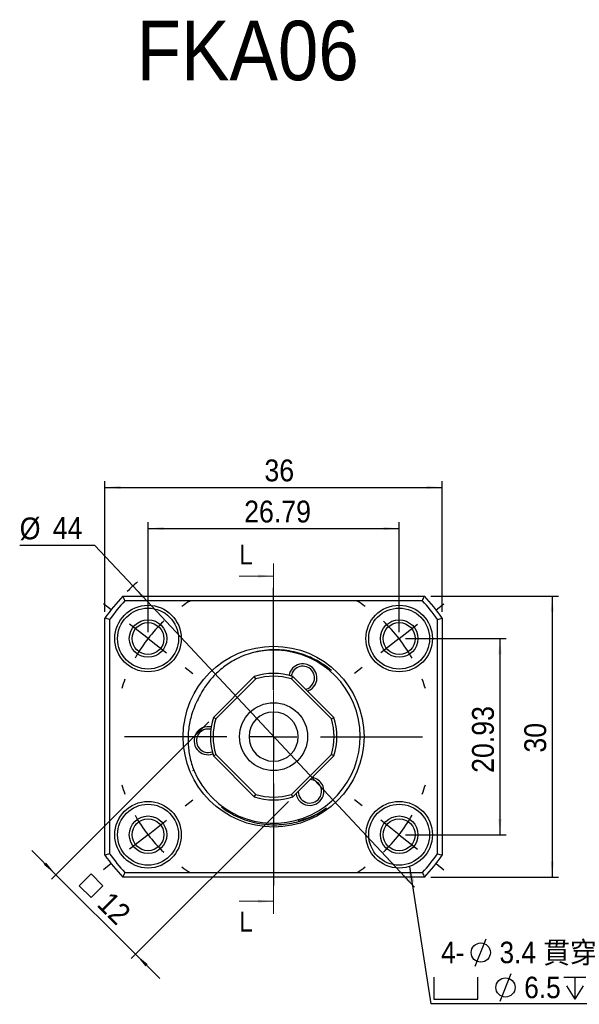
# Model space of a CAD drawing. Header units: millimetres. Extents: x 14 to 236, y 24 to 132.
# Tile 4 of 8: x 73 to 133, y 27 to 132. Entities that reach past the tile are written whole.
import ezdxf

# ---------------------------------------------------------------- set-up
doc = ezdxf.new("R2010")
doc.units = ezdxf.units.MM
doc.header["$LTSCALE"] = 0.666667
doc.linetypes.add('CENTER', pattern=[10.16, 6.35, -1.27, 1.27, -1.27])
doc.layers.add('FORMAT', color=7, linetype='Continuous')
doc.styles.add('SLDTEXTSTYLE0', font='GOTHIC.TTF', dxfattribs={"width": 0.913})
doc.styles.add('SLDTEXTSTYLE1', font='GOTHIC.TTF', dxfattribs={"width": 0.913, "bigfont": 'bigfont'})
doc.styles.get("Standard").update_dxf_attribs({"font": 'GOTHIC.TTF'})
doc.dimstyles.new('SLDDIMSTYLE0', dxfattribs={"dimtxt": 2.333333, "dimasz": 1.666667, "dimexe": 0, "dimexo": 0.0625, "dimgap": 0.583333, "dimtad": 1, "dimrnd": 1e-09, "dimzin": 12, "dimdsep": 46, "dimtxsty": 'SLDTEXTSTYLE0', "dimsah": 1, "dimcen": 0.09, "dimadec": 0, "dimazin": 3, "dimtfac": 1, "dimtofl": 0, "dimtmove": 0, "dimatfit": 3, "dimfxl": 0, "dimfrac": 2, "dimtolj": 1, "dimtzin": 12, "dimarcsym": 0})
doc.dimstyles.new('SLDDIMSTYLE1', dxfattribs={"dimtxt": 2.333333, "dimasz": 1.666667, "dimexe": 0, "dimexo": 0.0625, "dimgap": 0.583333, "dimtad": 1, "dimrnd": 1e-09, "dimzin": 12, "dimdsep": 46, "dimtxsty": 'SLDTEXTSTYLE0', "dimsah": 1, "dimcen": 0.09, "dimadec": 0, "dimazin": 3, "dimtfac": 1, "dimtmove": 0, "dimatfit": 0, "dimfxl": 0, "dimfrac": 2, "dimtolj": 1, "dimtzin": 12, "dimarcsym": 0})
doc.dimstyles.new('SLDDIMSTYLE2', dxfattribs={"dimtxt": 2.333333, "dimasz": 1.666667, "dimexe": 0, "dimexo": 0.0625, "dimgap": 0.583333, "dimtad": 0, "dimtih": 1, "dimtoh": 1, "dimrnd": 1e-09, "dimzin": 12, "dimdsep": 46, "dimtxsty": 'SLDTEXTSTYLE0', "dimsah": 1, "dimcen": 0, "dimadec": 0, "dimazin": 3, "dimtfac": 1, "dimtmove": 0, "dimatfit": 3, "dimfxl": 0, "dimfrac": 2, "dimtolj": 1, "dimtzin": 12, "dimarcsym": 0})
doc.dimstyles.new('SLDDIMSTYLE3', dxfattribs={"dimtxt": 0.18, "dimasz": 1.666667, "dimexe": 0, "dimexo": 0.0625, "dimgap": 0, "dimtad": 0, "dimtih": 1, "dimtoh": 1, "dimdec": 0, "dimrnd": 1e-09, "dimzin": 0, "dimdsep": 46, "dimtxsty": 'Standard', "dimsah": 1, "dimcen": 0.09, "dimadec": 0, "dimazin": 0, "dimtfac": 1.666667, "dimtdec": 0, "dimtofl": 0, "dimtmove": 0, "dimatfit": 3, "dimfxl": 0, "dimfrac": 2, "dimtolj": 1, "dimtzin": 0, "dimarcsym": 0})

# ---------------------------------------------------------------- blocks, each defined once
blk = doc.blocks.new('_D')
at = {"layer": 'FORMAT', "color": 7}
for p, q in [((87.06, 66.91), (87.06, 78.65)), ((87.06, 77.98), (113.86, 77.98)), ((113.86, 66.91), (113.86, 78.65))]:
    blk.add_line(p, q, dxfattribs=at)
for points in [[(87.06, 77.98), (88.73, 77.82), (88.73, 78.15)], [(113.86, 77.98), (112.19, 78.15), (112.19, 77.82)]]:
    blk.add_solid(points, dxfattribs=at)
at = {"layer": 'FORMAT', "color": 7, "insert": (97.32, 80.96), "char_height": 2.333, "attachment_point": 1, "style": 'SLDTEXTSTYLE0'}
blk.add_mtext('26.79', dxfattribs=at)
blk = doc.blocks.new('_D_1')
at = {"layer": 'FORMAT', "color": 7}
for p, q in [((82.46, 69.09), (82.46, 83.04)), ((118.46, 69.09), (118.46, 83.04)), ((82.46, 82.37), (118.46, 82.37))]:
    blk.add_line(p, q, dxfattribs=at)
for points in [[(82.46, 82.37), (84.13, 82.2), (84.13, 82.54)], [(118.46, 82.37), (116.79, 82.54), (116.79, 82.2)]]:
    blk.add_solid(points, dxfattribs=at)
at = {"layer": 'FORMAT', "color": 7, "insert": (99.48, 85.35), "char_height": 2.333, "attachment_point": 1, "style": 'SLDTEXTSTYLE0'}
blk.add_mtext('36', dxfattribs=at)
blk = doc.blocks.new('_D_2')
at = {"layer": 'FORMAT', "color": 7}
for p, q in [((114.52, 66.24), (125.28, 66.24)), ((124.61, 66.24), (124.61, 45.31)), ((114.52, 45.31), (125.28, 45.31))]:
    blk.add_line(p, q, dxfattribs=at)
for points in [[(124.61, 66.24), (124.44, 64.57), (124.78, 64.57)], [(124.61, 45.31), (124.78, 46.97), (124.44, 46.97)]]:
    blk.add_solid(points, dxfattribs=at)
at = {"layer": 'FORMAT', "color": 7, "insert": (121.63, 51.91), "char_height": 2.333, "attachment_point": 1, "rotation": 90, "style": 'SLDTEXTSTYLE0'}
blk.add_mtext('20.93', dxfattribs=at)
blk = doc.blocks.new('_D_3')
at = {"layer": 'FORMAT', "color": 7}
for p, q in [((117.22, 70.77), (130.86, 70.77)), ((130.19, 70.77), (130.19, 40.77)), ((117.22, 40.77), (130.86, 40.77))]:
    blk.add_line(p, q, dxfattribs=at)
for points in [[(130.19, 70.77), (130.03, 69.11), (130.36, 69.11)], [(130.19, 40.77), (130.36, 42.44), (130.03, 42.44)]]:
    blk.add_solid(points, dxfattribs=at)
at = {"layer": 'FORMAT', "color": 7, "insert": (127.21, 54.07), "char_height": 2.333, "attachment_point": 1, "rotation": 90, "style": 'SLDTEXTSTYLE0'}
blk.add_mtext('30', dxfattribs=at)
blk = doc.blocks.new('SW_SYMBOL_MOD_BOX')
at = {"layer": 'FORMAT', "color": 0}
for p, q in [((133, 133), (133, 533)), ((133, 533), (533, 533)), ((533, 533), (533, 133)), ((133, 133), (533, 133))]:
    blk.add_line(p, q, dxfattribs=at)
blk = doc.blocks.new('_D_4')
at = {"layer": 'FORMAT', "color": 7}
for p, q in [((93.56, 57.36), (76.77, 40.57)), ((102.04, 48.87), (85.26, 32.09)), ((77.24, 41.04), (74.65, 43.64)), ((77.24, 41.04), (85.73, 32.56)), ((85.73, 32.56), (88.32, 29.96))]:
    blk.add_line(p, q, dxfattribs=at)
for points in [[(77.24, 41.04), (76.18, 42.34), (75.95, 42.1)], [(85.73, 32.56), (86.79, 31.26), (87.02, 31.5)]]:
    blk.add_solid(points, dxfattribs=at)
at = {"layer": 'FORMAT', "color": 7, "xscale": 0.004470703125, "yscale": 0.004470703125, "zscale": 0.004470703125, "rotation": 315.000000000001}
blk.add_blockref('SW_SYMBOL_MOD_BOX', (78.88, 39.86), dxfattribs=at)
at = {"layer": 'FORMAT', "color": 7, "insert": (83.15, 39.41), "char_height": 2.333, "attachment_point": 1, "rotation": 315, "style": 'SLDTEXTSTYLE0'}
blk.add_mtext('12', dxfattribs=at)
blk = doc.blocks.new('_D_5')
at = {"layer": 'FORMAT', "color": 7}
for p, q in [((81.39, 76.18), (73.37, 76.18)), ((85.44, 71.85), (81.39, 76.18)), ((115.48, 39.7), (85.44, 71.85))]:
    blk.add_line(p, q, dxfattribs=at)
blk.add_arc((100.46, 55.77), 22, 131.3199, 135.2784, dxfattribs=at)
for points in [[(85.44, 71.85), (86.46, 70.52), (86.7, 70.75)], [(115.48, 39.7), (114.46, 41.03), (114.22, 40.8)]]:
    blk.add_solid(points, dxfattribs=at)
at = {"layer": 'FORMAT', "color": 7, "char_height": 2.333, "attachment_point": 1, "style": 'SLDTEXTSTYLE0'}
for s, insert in [('%%c', (73.37, 79.16)), ('44', (76.89, 79.2))]:
    blk.add_mtext(s, dxfattribs=dict(at, insert=insert))
blk = doc.blocks.new('SW_SYMBOL_HOLE_DIAM')
at = {"layer": 'FORMAT', "color": 0}
blk.add_line((200, 0), (467, 667), dxfattribs=at)
blk.add_circle((333, 333), 233, dxfattribs=at)
blk = doc.blocks.new('SW_SYMBOL_HOLE_SPOT')
at = {"layer": 'FORMAT', "color": 0}
for p, q in [((0, 583), (0, 50)), ((1067, 50), (1067, 583)), ((0, 50), (1067, 50))]:
    blk.add_line(p, q, dxfattribs=at)
blk = doc.blocks.new('SW_SYMBOL_HOLE_DEPTH')
at = {"layer": 'FORMAT', "color": 0}
for p, q in [((0, 583), (533, 583)), ((267, 583), (267, 50)), ((67, 370), (267, 50)), ((467, 370), (267, 50))]:
    blk.add_line(p, q, dxfattribs=at)
blk = doc.blocks.new('SW_NOTE_0')
at = {"layer": 'FORMAT', "color": 0}
blk.add_line((18.78, 0), (0, 0), dxfattribs=at)
at = {"layer": 'FORMAT', "color": 0, "xscale": 0.0043935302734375, "yscale": 0.0043935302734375, "zscale": 0.0043935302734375}
for name, p in [('SW_SYMBOL_HOLE_DIAM', (3.87, 4)), ('SW_SYMBOL_HOLE_DIAM', (6.51, 0.28)), ('SW_SYMBOL_HOLE_SPOT', (0.32, 0.28)), ('SW_SYMBOL_HOLE_DEPTH', (14.2, 0.28))]:
    blk.add_blockref(name, p, dxfattribs=at)
at = {"layer": 'FORMAT', "color": 0, "attachment_point": 1}
for s, insert, char_height, style in [(' 4-', (0.32, 6.62), 2.293, 'SLDTEXTSTYLE0'), ('3.4 \\M+18AD1\\M+190FA', (7.33, 6.62), 2.2931, 'SLDTEXTSTYLE1'), ('6.5', (9.97, 2.89), 2.293, 'SLDTEXTSTYLE0'), ('4', (17.48, 2.89), 2.29, 'SLDTEXTSTYLE0')]:
    blk.add_mtext(s, dxfattribs=dict(at, insert=insert, char_height=char_height, style=style))
blk = doc.blocks.new('SW_CENTERMARKSYMBOL_0')
at = {"layer": 'FORMAT', "color": 0}
for p, q in [((-13.4, -5.47), (-13.4, 5.43)), ((-30.73, 3.08), (-31.56, 3.72)), ((3.94, 3.08), (4.77, 3.72)), ((-26.79, 0), (-28.76, 1.54)), ((0, 0), (1.97, 1.54)), ((-26.79, 0), (-24.82, -1.54)), ((0, 0), (-1.97, -1.54)), ((-22.85, -3.08), (-22.02, -3.72)), ((-3.94, -3.08), (-4.77, -3.72)), ((-13.4, -10.47), (-13.4, -7.97)), ((-18.4, -10.47), (-29.29, -10.47)), ((-13.4, -10.47), (-15.9, -10.47)), ((-13.4, -10.47), (-13.4, -12.97)), ((-13.4, -10.47), (-10.9, -10.47)), ((-8.4, -10.47), (2.5, -10.47)), ((-13.4, -15.47), (-13.4, -26.36)), ((-22.85, -17.85), (-22.02, -17.21)), ((-3.94, -17.85), (-4.77, -17.21)), ((-26.79, -20.93), (-24.82, -19.39)), ((0, -20.93), (-1.97, -19.39)), ((-26.79, -20.93), (-28.76, -22.47)), ((0, -20.93), (1.97, -22.47)), ((-30.73, -24.01), (-31.56, -24.66)), ((3.94, -24.01), (4.77, -24.66))]:
    blk.add_line(p, q, dxfattribs=at)
for start, end in [(121.6094, 125.1483), (54.8517, 58.3906), (133.5742, 142), (38, 46.4258), (142, 150.4258), (29.5742, 38), (158.8517, 162.3906), (17.6094, 21.1483), (197.6094, 201.1483), (338.8517, 342.3906), (209.5742, 218), (322, 330.4258), (218, 226.4258), (313.5742, 322), (234.8517, 238.3906), (301.6094, 305.1483)]:
    blk.add_arc((-13.4, -10.47), 17, start, end, dxfattribs=at)

msp = doc.modelspace()

# ---------------------------------------------------------------- linework, layer by layer
at = {"color": 7, "linetype": 'CENTER', "lineweight": 18}
msp.add_line((100.4601, 74.238), (100.4601, 36.8724), dxfattribs=at)
at = {"color": 7, "linetype": 'Continuous', "lineweight": 18}
for p, q in [((96.7934, 72.9047), (100.4601, 72.9047)), ((96.7934, 38.2057), (100.4601, 38.2057))]:
    msp.add_line(p, q, dxfattribs=at)
at = {"color": 7, "linetype": 'Continuous', "lineweight": 25}
for p, q in [((84.3666, 70.774), (116.5536, 70.774)), ((116.3346, 70.274), (84.5856, 70.274)), ((82.4601, 43.1249), (82.4601, 68.4231)), ((118.4601, 68.4231), (118.4601, 43.1249)), ((82.9601, 68.264), (82.9601, 43.284)), ((117.9601, 43.284), (117.9601, 68.264)), ((94.0309, 57.83), (98.4041, 62.2032)), ((98.5641, 61.939), (98.4041, 62.2032)), ((102.3561, 61.939), (102.5161, 62.2032)), ((102.5161, 62.2032), (106.8894, 57.83)), ((98.5641, 61.939), (94.2951, 57.67)), ((106.6252, 57.67), (102.3561, 61.939)), ((94.2951, 57.67), (94.0309, 57.83)), ((106.6252, 57.67), (106.8894, 57.83)), ((94.0309, 53.718), (94.2951, 53.878)), ((98.4041, 49.3447), (94.0309, 53.718)), ((94.2951, 53.878), (98.5641, 49.6089)), ((102.3561, 49.6089), (106.6252, 53.878)), ((106.8894, 53.718), (102.5161, 49.3447)), ((106.8894, 53.718), (106.6252, 53.878)), ((98.4041, 49.3447), (98.5641, 49.6089)), ((102.5161, 49.3447), (102.3561, 49.6089)), ((84.5856, 41.274), (116.3346, 41.274)), ((116.5536, 40.774), (84.3666, 40.774))]:
    msp.add_line(p, q, dxfattribs=at)
at = {"color": 8, "linetype": 'Continuous', "lineweight": 25}
msp.add_line((91.9462, 52.184), (91.8235, 52.132), dxfattribs=at)
at = {"color": 7, "linetype": 'Continuous', "lineweight": 25, "flags": 128}
msp.add_lwpolyline([(105.8038, 47.9194), (105.8902, 47.9789), (105.8988, 47.9849)], dxfattribs=at)
at = {"color": 7, "linetype": 'Continuous', "lineweight": 25}
for centre, radius in [((87.0639, 66.2402), 3.55), ((87.0639, 66.2402), 3.25), ((113.8563, 66.2402), 3.55), ((113.8563, 66.2402), 3.25), ((87.0639, 66.2402), 2), ((87.0639, 66.2402), 1.7), ((113.8563, 66.2402), 2), ((113.8563, 66.2402), 1.7), ((100.4601, 55.774), 9.65), ((100.4601, 55.774), 3.625), ((87.0639, 45.3077), 3.55), ((87.0639, 45.3077), 3.25), ((113.8563, 45.3077), 3.55), ((113.8563, 45.3077), 3.25), ((87.0639, 45.3077), 2), ((113.8563, 45.3077), 2), ((87.0639, 45.3077), 1.7), ((113.8563, 45.3077), 1.7)]:
    msp.add_circle(centre, radius, dxfattribs=at)
for centre, radius, start, end in [((100.4601, 55.774), 22, 137.014114, 144.903199), ((100.4601, 55.774), 22, 35.096801, 42.985886), ((100.4601, 55.774), 21.5, 137.590982, 144.484016), ((100.4601, 55.774), 21.5, 35.515984, 42.409018), ((100.4601, 55.774), 9.2398, 202.863071, 104.221746), ((103.5784, 62.0411), 1.5, 333.54633, 169.260191), ((103.5784, 62.0411), 1.25, 333.54633, 170.14788), ((100.4601, 55.774), 6.75, 72.266044, 107.733956), ((100.4601, 55.774), 6.45, 72.905473, 107.094527), ((103.5784, 62.0411), 1.25, 284.39118, 333.54633), ((103.5784, 62.0411), 1.5, 289.892903, 333.54633), ((100.4601, 55.774), 6.75, 162.266044, 197.733956), ((100.4601, 55.774), 2.625, 180, 90), ((100.4601, 55.774), 2.625, 90, 180), ((100.4601, 55.774), 6.75, 342.266044, 17.733956), ((93.4735, 55.341), 1.5, 77.832469, 289.260191), ((100.4601, 55.774), 6.45, 162.905473, 197.094527), ((100.4601, 55.774), 6.45, 342.905473, 17.094527), ((93.4735, 55.341), 1.25, 76.94478, 290.14788), ((104.3284, 49.9399), 1.25, 333.54633, 88.509855), ((104.3284, 49.9399), 1.5, 333.54633, 80.010936), ((100.4601, 55.774), 6.45, 252.905473, 287.094527), ((104.3284, 49.9399), 1.5, 189.989064, 333.54633), ((104.3284, 49.9399), 1.25, 181.490145, 333.54633), ((100.4601, 55.774), 6.75, 252.266044, 287.733956), ((100.4601, 55.774), 22, 215.096801, 222.985886), ((100.4601, 55.774), 21.5, 215.515984, 222.409018), ((100.4601, 55.774), 21.5, 317.590982, 324.484016), ((100.4601, 55.774), 22, 317.014114, 324.903199)]:
    msp.add_arc(centre, radius, start, end, dxfattribs=at)
for points in [[(84.3666, 70.774), (84.4392, 70.6072), (84.5122, 70.4406), (84.5856, 70.274)], [(116.3346, 70.274), (116.4081, 70.4406), (116.481, 70.6072), (116.5536, 70.774)], [(82.9601, 68.264), (82.7935, 68.3173), (82.6268, 68.3704), (82.4601, 68.4231)], [(117.9601, 68.264), (118.1267, 68.3173), (118.2934, 68.3704), (118.4601, 68.4231)], [(82.9601, 43.284), (82.7935, 43.2306), (82.6268, 43.1776), (82.4601, 43.1249)], [(117.9601, 43.284), (118.1267, 43.2306), (118.2934, 43.1776), (118.4601, 43.1249)], [(84.5856, 41.274), (84.5122, 41.1074), (84.4392, 40.9408), (84.3666, 40.774)], [(116.3346, 41.274), (116.4081, 41.1074), (116.481, 40.9408), (116.5536, 40.774)]]:
    msp.add_open_spline(points, degree=3, dxfattribs=at)
for points, knots in [([(98.1901, 64.7306), (97.8819, 64.6325), (97.262, 64.435), (96.4436, 64.0462), (95.7247, 63.6235), (95.0978, 63.1797), (94.5049, 62.68), (93.9718, 62.1466), (93.5021, 61.5939), (93.0902, 61.0253), (92.7169, 60.4234), (92.5073, 59.9966), (92.4025, 59.7833)], [0, 0, 0, 0, 0.12348957, 0.24839631, 0.34516842, 0.44194052, 0.54152504, 0.64110957, 0.7297604, 0.81841124, 0.90920561, 1, 1, 1, 1]), ([(106.622, 62.8167), (106.4841, 62.9371), (106.0803, 63.2894), (105.3311, 63.7712), (104.396, 64.2592), (103.4095, 64.6305), (102.391, 64.8907), (101.3454, 65.0372), (100.2864, 65.0598), (99.2251, 64.9714), (98.5347, 64.8108), (98.1901, 64.7306)], [0, 0, 0, 0, 0.061014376, 0.178647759, 0.295902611, 0.412448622, 0.529366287, 0.645912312, 0.763817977, 0.882108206, 1, 1, 1, 1]), ([(92.4025, 59.7833), (92.2682, 59.5129), (91.9984, 58.9695), (91.7153, 58.1557), (91.5144, 57.3693), (91.3878, 56.6118), (91.3248, 55.8391), (91.3279, 55.0745), (91.3925, 54.3309), (91.5148, 53.6068), (91.6929, 52.8869), (91.8618, 52.4183), (91.9462, 52.184)], [0, 0, 0, 0, 0.11526811, 0.23168515, 0.32845996, 0.42523475, 0.52482117, 0.62440759, 0.71707671, 0.80974584, 0.90487291, 1, 1, 1, 1]), ([(106.1005, 48.1297), (105.891, 47.9856), (105.4721, 47.6976), (104.7246, 47.2877), (103.8602, 46.9111), (102.8745, 46.6052), (101.8517, 46.4048), (100.8023, 46.3208), (99.7401, 46.354), (98.688, 46.5048), (97.6598, 46.7751), (96.6697, 47.1596), (95.732, 47.6392), (95.1648, 48.0431), (94.8857, 48.2419)], [0, 0, 0, 0, 0.0634931, 0.12698524, 0.21269893, 0.29867028, 0.38438397, 0.47263523, 0.5611679, 0.64941916, 0.73767067, 0.82620349, 0.91445466, 1, 1, 1, 1]), ([(103.0649, 46.7774), (103.3609, 46.8567), (103.9922, 47.0258), (104.8064, 47.3756), (105.5213, 47.7523), (105.9074, 48.0039), (106.1005, 48.1297)], [0, 0, 0, 0, 0.27496507, 0.58635111, 0.79317158, 1, 1, 1, 1])]:
    msp.add_open_spline(points, degree=3, knots=knots, dxfattribs=at)
at = {"color": 7, "linetype": 'Continuous', "lineweight": 18}
for points in [[(100.4601, 72.9047), (98.7934, 73.0714), (98.7934, 72.738)], [(100.4601, 38.2057), (98.7934, 38.3724), (98.7934, 38.0391)]]:
    msp.add_solid(points, dxfattribs=at)

# ---------------------------------------------------------------- block references
at = {"layer": 'FORMAT', "color": 7}
for name, p in [('SW_CENTERMARKSYMBOL_0', (113.8563, 66.2402)), ('SW_NOTE_0', (117.232, 27.2741))]:
    msp.add_blockref(name, p, dxfattribs=at)

# ---------------------------------------------------------------- texts
at = {"color": 7, "linetype": 'Continuous', "char_height": 2.1167, "attachment_point": 1, "style": 'SLDTEXTSTYLE0'}
for insert in [(96.7934, 76.2651), (96.7934, 37.0867)]:
    msp.add_mtext('L', dxfattribs=dict(at, insert=insert))
at = {"layer": 'FORMAT', "color": 7, "insert": (85.8446, 132.1634), "char_height": 6.35, "attachment_point": 1, "style": 'SLDTEXTSTYLE0'}
msp.add_mtext('FKA06', dxfattribs=at)

# ---------------------------------------------------------------- dimensions: what is measured, and where the dimension line sits
at = {"layer": 'FORMAT', "color": 7}
for base, p1, p2, picture, middle in [((118.4601, 82.3709), (82.4601, 68.4231), (118.4601, 68.4231), '_D_1', (101.2002, 82.3709)), ((113.8563, 77.983), (87.0639, 66.2402), (113.8563, 66.2402), '_D', (101.2002, 77.983))]:
    dim = msp.add_linear_dim(base=base, p1=p1, p2=p2, dimstyle='SLDDIMSTYLE0', dxfattribs=at)
    dim.commit()
    dim.dimension.update_dxf_attribs({"geometry": picture, "text_midpoint": middle, "dimtype": 160})
dim = msp.add_diameter_dim_2p(p1=(85.4405, 71.8492), p2=(115.4797, 39.6988), dimstyle='SLDDIMSTYLE2', dxfattribs=at)
dim.commit()
dim.dimension.update_dxf_attribs({"geometry": '_D_5', "text_midpoint": (76.8506, 78.0517), "dimtype": 163})
for base, p1, p2, picture, middle in [((130.1947, 40.774), (116.5536, 70.774), (116.5536, 40.774), '_D_3', (130.1947, 55.7937)), ((124.6117, 45.3077), (113.8563, 66.2402), (113.8563, 45.3077), '_D_2', (124.6117, 55.7937))]:
    dim = msp.add_linear_dim(base=base, p1=p1, p2=p2, angle=90, dimstyle='SLDDIMSTYLE0', dxfattribs=at)
    dim.commit()
    dim.dimension.update_dxf_attribs({"geometry": picture, "text_midpoint": middle, "dimtype": 160})
dim = msp.add_linear_dim(base=(85.7286, 32.5572), p1=(94.0309, 57.83), p2=(102.5161, 49.3447), angle=315, text='{\\fGDT;o}<>', dimstyle='SLDDIMSTYLE1', dxfattribs=at)
dim.commit()
dim.dimension.update_dxf_attribs({"geometry": '_D_4', "text_midpoint": (81.0536, 37.2323), "dimtype": 160})

# ---------------------------------------------------------------- leaders
msp.add_leader([(114.9531, 41.9314), (117.232, 27.2741)], dimstyle='SLDDIMSTYLE3', dxfattribs=at)

doc.saveas('drawing.dxf')
